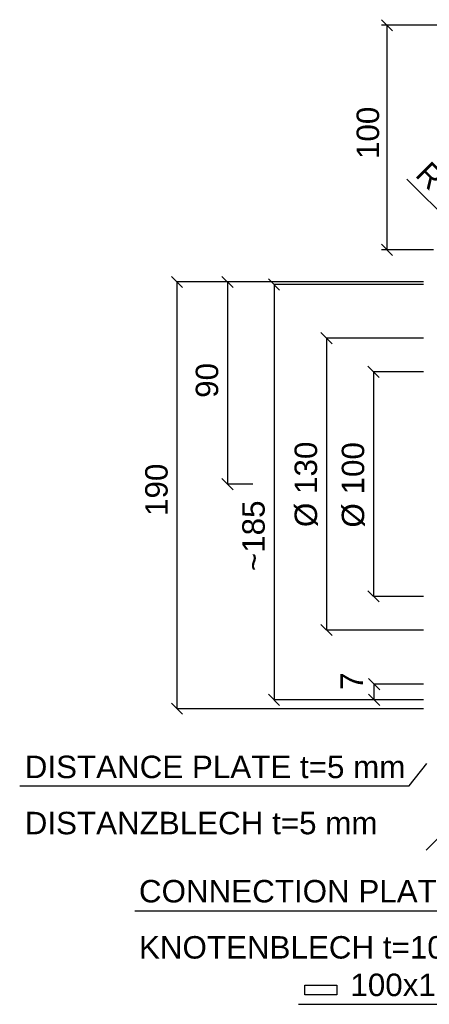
# Model space of a CAD drawing. Header units: millimetres. Extents: x -199700 to -180307, y -39802 to -30209.
# Tile 4 of 11: x -192175 to -191993, y -39619 to -39180. Entities that reach past the tile are written whole.
import ezdxf

# ---------------------------------------------------------------- set-up
doc = ezdxf.new("R2010")
doc.units = ezdxf.units.MM
doc.header["$LTSCALE"] = 5
doc.header["$MEASUREMENT"] = 0
for name, color, linetype in [('2', 7, 'CONTINUOUS'), ('3', 7, 'CONTINUOUS'), ('7', 7, 'CONTINUOUS'), ('Beschriftung', 7, 'CONTINUOUS')]:
    doc.layers.add(name, color=color, linetype=linetype)

msp = doc.modelspace()

# ---------------------------------------------------------------- linework, layer by layer
at = {"layer": '2', "color": 7, "linetype": 'Continuous'}
msp.add_line((-192002.6, -39251.14), (-191959.21, -39294.48), dxfattribs=at)
at = {"layer": '3', "color": 7, "linetype": 'Continuous'}
for p, q in [((-192013.95, -39180.11), (-192008.95, -39185.11)), ((-191893.8, -39182.61), (-192013.95, -39182.61)), ((-192011.45, -39182.61), (-192011.45, -39282.61)), ((-192008.95, -39285.11), (-192013.95, -39280.11)), ((-191990.69, -39282.61), (-192013.95, -39282.61)), ((-192107.53, -39294.4), (-192102.53, -39299.4)), ((-192105.03, -39296.9), (-192105.03, -39486.9)), ((-191995.24, -39296.9), (-192105.03, -39296.9)), ((-192085.01, -39294.4), (-192080.01, -39299.4)), ((-192082.51, -39296.9), (-192082.51, -39386.9)), ((-192064.28, -39295.49), (-192059.28, -39300.49)), ((-192061.78, -39297.99), (-192061.78, -39482.99)), ((-191995.24, -39297.99), (-192061.78, -39297.99)), ((-192040.95, -39319.4), (-192035.95, -39324.4)), ((-192038.45, -39321.9), (-192038.45, -39451.9)), ((-191995.24, -39321.9), (-192038.45, -39321.9)), ((-192019.95, -39334.4), (-192014.95, -39339.4)), ((-192017.45, -39336.9), (-192017.45, -39436.9)), ((-191995.24, -39336.9), (-192017.45, -39336.9)), ((-192080.01, -39389.4), (-192085.01, -39384.4)), ((-192071.16, -39386.9), (-192082.51, -39386.9)), ((-192014.95, -39439.4), (-192019.95, -39434.4)), ((-191995.24, -39436.9), (-192017.45, -39436.9)), ((-192035.95, -39454.4), (-192040.95, -39449.4)), ((-191995.24, -39451.9), (-192038.45, -39451.9)), ((-192014.7, -39478.49), (-192019.7, -39473.49)), ((-192017.2, -39482.99), (-192017.2, -39475.99)), ((-191995.24, -39475.99), (-192017.2, -39475.99)), ((-192059.28, -39485.49), (-192064.28, -39480.49)), ((-192019.7, -39480.49), (-192014.7, -39485.49)), ((-192102.53, -39489.4), (-192107.53, -39484.4)), ((-192105.03, -39486.9), (-191995.24, -39486.9)), ((-191995.24, -39482.99), (-192061.78, -39482.99)), ((-191993.99, -39549.87), (-191988.99, -39544.87))]:
    msp.add_line(p, q, dxfattribs=at)
at = {"layer": '7', "color": 7, "linetype": 'Continuous'}
for p, q in [((-192001.51, -39521.25), (-191993.69, -39511.31)), ((-192175.11, -39521.25), (-192001.51, -39521.25)), ((-192050.86, -39618.56), (-191925.34, -39618.56))]:
    msp.add_line(p, q, dxfattribs=at)
msp.add_lwpolyline([(-192123.82, -39576.88), (-191917.45, -39576.88), (-191843.45, -39541.88)], dxfattribs=at)
msp.add_lwpolyline([(-192033.84, -39614.28), (-192048.1, -39614.28), (-192048.1, -39610.06), (-192033.84, -39610.06)], close=True, dxfattribs=at)

# ---------------------------------------------------------------- texts
at = {"layer": 'Beschriftung', "linetype": 'Continuous', "char_height": 10, "width": 173.6618, "attachment_point": 1}
for s, insert, rotation, line_spacing_factor in [('{\\fArial|b0|i0|c0|p34;100}', (-192024.99, -39242.16), 90, 0.5), ('{\\fArial|b0|i0|c0|p34;R 45}', (-191992.26, -39242.46), 315, 1.5), ('{\\fArial|b0|i0|c0|p34;90}', (-192096.67, -39348.51), 90, 0.5), ('{\\fArial|b0|i0|c0|p34;%%c 130}', (-192052.61, -39406.05), 90, 0.5), ('{\\fArial|b0|i0|c0|p34;%%c 100}', (-192031.61, -39406.27), 90, 0.5), ('{\\fArial|b0|i0|c0|p34;190}', (-192119.19, -39401.1), 90, 0.5), ('{\\fArial|b0|i0|c0|p34;~185}', (-192075.94, -39425.67), 90, 0.5), ('{\\fArial|b0|i0|c0|p34;7}', (-192032.21, -39478.57), 90, 0.5)]:
    msp.add_mtext(s, dxfattribs=dict(at, insert=insert, rotation=rotation, line_spacing_factor=line_spacing_factor))
at = {"layer": 'Beschriftung', "linetype": 'Continuous', "char_height": 10, "attachment_point": 1, "line_spacing_factor": 1.5}
for s, insert, width in [('{\\fArial|b0|i0|c0|p34;DISTANCE PLATE t=5 mm\\PDISTANZBLECH t=5 mm}', (-192172.86, -39507.84), 173.6618), ('{\\fArial|b0|i0|c0|p34;CONNECTION PLATE t=10 mm\\PKNOTENBLECH t=10 mm}', (-192121.97, -39563.19), 204.0902), ('{\\fArial|b0|i0|c0|p34;100x100x10 mm}', (-192027.75, -39604.9), 173.6618)]:
    msp.add_mtext(s, dxfattribs=dict(at, insert=insert, width=width))

doc.saveas('drawing.dxf')
